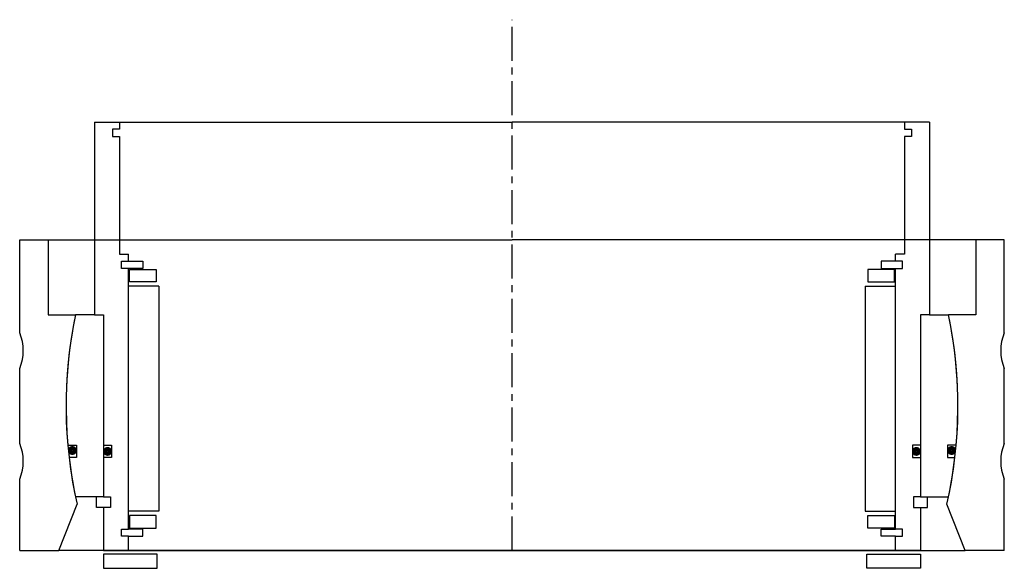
# Model space of a CAD drawing. Header units: millimetres. Extents: x -138 to 138, y -5 to 149.
import ezdxf

# ---------------------------------------------------------------- set-up
doc = ezdxf.new("R2010")
doc.units = ezdxf.units.MM
doc.header["$LTSCALE"] = 0.3
doc.header["$MEASUREMENT"] = 0
doc.linetypes.add('CENTER', pattern=[50.8, 31.75, -6.35, 6.35, -6.35])
doc.layers.get('0').update_dxf_attribs({"linetype": 'CONTINUOUS'})
doc.layers.add('Center', color=1, linetype='CENTER')

# ---------------------------------------------------------------- blocks, each defined once
blk = doc.blocks.new('innerhouse-4S198')
for p, q in [((-117, 79.5), (-117, 25.5)), ((-117, 79.5), (-110, 79.5)), ((-110, 77.5), (-112, 77.5)), ((-112, 77.5), (-112, 75.5)), ((-110, 79.5), (0, 79.5)), ((-110, 79.5), (-110, 77.5)), ((110, 79.5), (0, 79.5)), ((117, 79.5), (110, 79.5)), ((110, 79.5), (110, 77.5)), ((110, 77.5), (112, 77.5)), ((112, 77.5), (112, 75.5)), ((117, 79.5), (117, 25.5)), ((-112, 75.5), (-110, 75.5)), ((-110, 75.5), (-110, 42.5)), ((110, 75.5), (110, 42.5)), ((112, 75.5), (110, 75.5)), ((-110, 42.5), (-107.5, 42.5)), ((-107.5, 40.5), (-107.5, 42.5)), ((110, 42.5), (107.5, 42.5)), ((107.5, 40.5), (107.5, 42.5)), ((-109.5, 38.5), (-109.5, 40.5)), ((-109.5, 40.5), (-107.5, 40.5)), ((-107.5, 40.5), (-103.5, 40.5)), ((-103.5, 40.5), (-103.5, 38.5)), ((107.5, 40.5), (103.5, 40.5)), ((103.5, 40.5), (103.5, 38.5)), ((109.5, 40.5), (107.5, 40.5)), ((109.5, 38.5), (109.5, 40.5)), ((-107.5, 38.5), (-109.5, 38.5)), ((-107.5, -34.5), (-107.5, 38.5)), ((-103.5, 38.5), (-107.5, 38.5)), ((-107.25, 38.25), (-99.75, 38.25)), ((-107.25, 34.75), (-107.25, 38.25)), ((-99.75, 38.25), (-99.75, 34.75)), ((107.25, 38.25), (99.75, 38.25)), ((99.75, 38.25), (99.75, 34.75)), ((103.5, 38.5), (107.5, 38.5)), ((107.25, 34.75), (107.25, 38.25)), ((107.5, -34.5), (107.5, 38.5)), ((107.5, 38.5), (109.5, 38.5)), ((-99, 33.5), (-107.5, 33.5)), ((-99.75, 34.75), (-107.25, 34.75)), ((-99, 33.5), (-99, -29.5)), ((99, 33.5), (99, -29.5)), ((99, 33.5), (107.5, 33.5)), ((99.75, 34.75), (107.25, 34.75)), ((-117, 25.5), (-122.37, 25.5)), ((-117, 25.5), (-114.5, 25.5)), ((-114.5, 25.5), (-114.5, -25.5)), ((-114.5, 25.5), (-114.5, -11)), ((114.5, 25.5), (114.5, -11)), ((114.5, 25.5), (114.5, -25.5)), ((117, 25.5), (114.5, 25.5)), ((117, 25.5), (122.37, 25.5)), ((-124.52, -11), (-122.05, -11)), ((-122.05, -11), (-122.05, -14.5)), ((-114.5, -11), (-112.3, -11)), ((-112.3, -11), (-112.3, -14.5)), ((114.5, -11), (112.3, -11)), ((112.3, -11), (112.3, -14.5)), ((122.05, -11), (122.05, -14.5)), ((124.52, -11), (122.05, -11)), ((-122.05, -14.5), (-124.16, -14.5)), ((-114.5, -14.5), (-114.5, -25.5)), ((-112.3, -14.5), (-114.5, -14.5)), ((112.3, -14.5), (114.5, -14.5)), ((114.5, -14.5), (114.5, -25.5)), ((122.05, -14.5), (124.16, -14.5)), ((-114.5, -25.5), (-122.37, -25.5)), ((-116.5, -28.5), (-116.5, -25.5)), ((-114.5, -25.5), (-112.5, -25.5)), ((-112.5, -25.5), (-112.5, -28.5)), ((114.5, -25.5), (112.5, -25.5)), ((112.5, -25.5), (112.5, -28.5)), ((114.5, -25.5), (122.37, -25.5)), ((116.5, -28.5), (116.5, -25.5)), ((-114.5, -28.5), (-116.5, -28.5)), ((-114.5, -28.5), (-114.5, -40.5)), ((-112.5, -28.5), (-114.5, -28.5)), ((-99, -29.5), (-107.5, -29.5)), ((99, -29.5), (107.5, -29.5)), ((112.5, -28.5), (114.5, -28.5)), ((114.5, -28.5), (114.5, -40.5)), ((114.5, -28.5), (116.5, -28.5)), ((-99.75, -30.75), (-107.25, -30.75)), ((-107.25, -30.75), (-107.25, -34.25)), ((-99.75, -34.25), (-99.75, -30.75)), ((99.75, -30.75), (107.25, -30.75)), ((99.75, -34.25), (99.75, -30.75)), ((107.25, -30.75), (107.25, -34.25)), ((-109.5, -34.5), (-107.5, -34.5)), ((-109.5, -36.5), (-109.5, -34.5)), ((-103.5, -34.5), (-107.5, -34.5)), ((-107.25, -34.25), (-99.75, -34.25)), ((-103.5, -36.5), (-103.5, -34.5)), ((107.25, -34.25), (99.75, -34.25)), ((103.5, -34.5), (107.5, -34.5)), ((103.5, -36.5), (103.5, -34.5)), ((109.5, -34.5), (107.5, -34.5)), ((109.5, -36.5), (109.5, -34.5)), ((-107.5, -36.5), (-109.5, -36.5)), ((-107.5, -40.5), (-107.5, -36.5)), ((-107.5, -36.5), (-103.5, -36.5)), ((107.5, -36.5), (103.5, -36.5)), ((107.5, -40.5), (107.5, -36.5)), ((107.5, -36.5), (109.5, -36.5)), ((-114.5, -40.5), (-107.5, -40.5)), ((-107.5, -40.5), (0, -40.5)), ((107.5, -40.5), (0, -40.5)), ((114.5, -40.5), (107.5, -40.5)), ((-99.5, -41.5), (-114.5, -41.5)), ((-114.5, -41.5), (-114.5, -45.5)), ((-99.5, -45.5), (-99.5, -41.5)), ((99.5, -41.5), (114.5, -41.5)), ((99.5, -45.5), (99.5, -41.5)), ((114.5, -41.5), (114.5, -45.5)), ((-114.5, -45.5), (-99.5, -45.5)), ((114.5, -45.5), (99.5, -45.5))]:
    blk.add_line(p, q)
at = {"const_width": 1.2}
for points in [[(-122.59, -12.5, -1), (-123.89, -12.5, -1)], [(-112.7, -12.75, -1), (-114, -12.75, -1)], [(112.7, -12.75, 1), (114, -12.75, 1)], [(122.59, -12.5, 1), (123.89, -12.5, 1)]]:
    blk.add_lwpolyline(points, format="xyb", close=True, dxfattribs=at)
for start, end in [(168.229, 185.0486), (354.9514, 11.771), (186.6613, 191.771), (348.229, 353.3387)]:
    blk.add_arc((0, 0), 125, start, end)
blk = doc.blocks.new('house4S190-A')
for p, q in [((-138, 61), (-138, 87)), ((-138, 87), (-130, 87)), ((-130, 87), (0, 87)), ((-130, 87), (-130, 66)), ((130, 87), (0, 87)), ((138, 87), (130, 87)), ((130, 87), (130, 66)), ((138, 61), (138, 87)), ((-130, 66), (-122.37, 66)), ((130, 66), (122.37, 66)), ((-138, 30), (-138, 51)), ((138, 30), (138, 51)), ((-138, 0), (-138, 20)), ((138, 0), (138, 20)), ((-127, 0), (-121.92, 12.94)), ((127, 0), (121.92, 12.94)), ((-138, 0), (-127, 0)), ((0, 0), (-127, 0)), ((0, 0), (127, 0)), ((138, 0), (127, 0))]:
    blk.add_line(p, q)
for centre, radius, start, end in [((0, 40.5), 125, 168.229, 192.7377), ((0, 40.5), 125, 347.2623, 11.771), ((-150, 56), 13, 337.3801, 22.6199), ((150, 56), 13, 157.3801, 202.6199), ((-150, 25), 13, 337.3801, 22.6199), ((150, 25), 13, 157.3801, 202.6199)]:
    blk.add_arc(centre, radius, start, end)

msp = doc.modelspace()

# ---------------------------------------------------------------- linework, layer by layer
at = {"layer": 'Center'}
msp.add_line((0, 0), (0, 148.69), dxfattribs=at)

# ---------------------------------------------------------------- block references
for name, p in [('innerhouse-4S198', (0, 40.5)), ('house4S190-A', (0, 0))]:
    msp.add_blockref(name, p)

doc.saveas('drawing.dxf')
